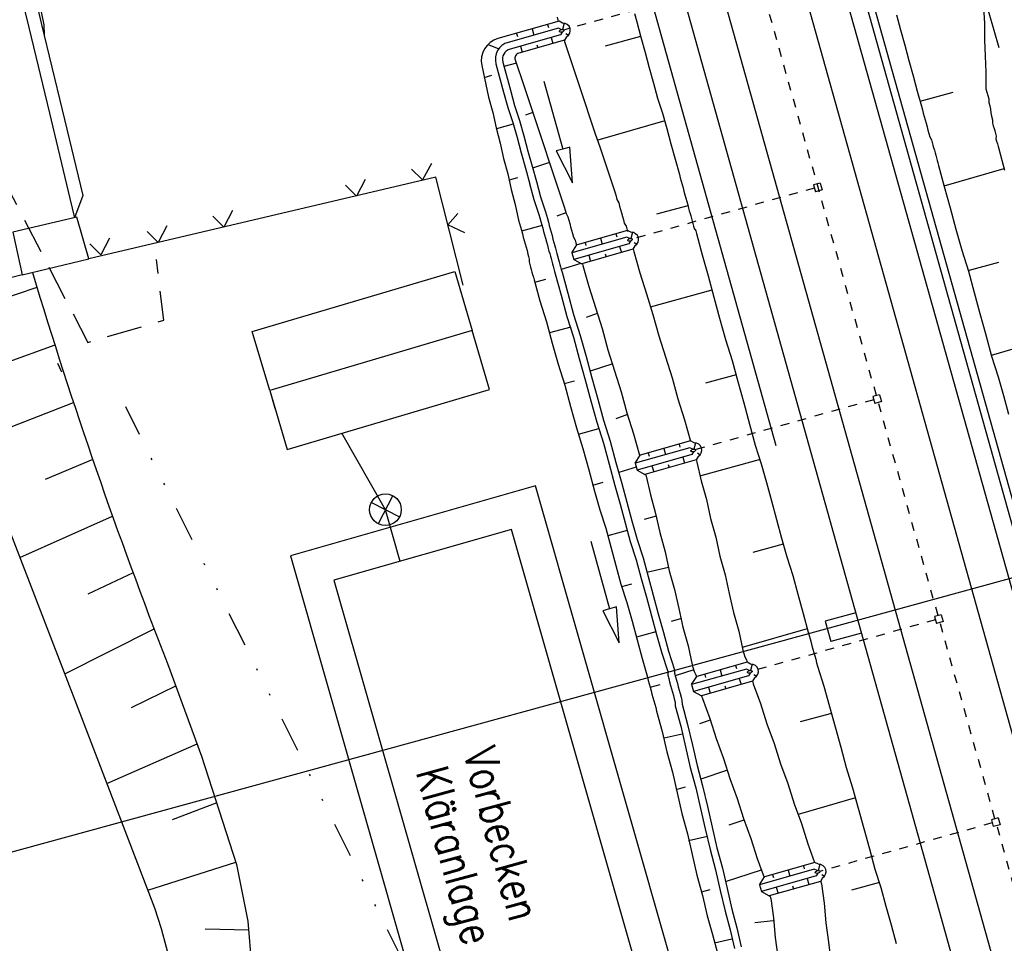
# Model space of a CAD drawing. Extents: x 447258 to 447844, y 441190 to 442763.
# Tile 13 of 123: x 447528 to 447584, y 441369 to 441421. Entities that reach past the tile are written whole.
import ezdxf

# ---------------------------------------------------------------- set-up
doc = ezdxf.new("R2010")
doc.units = 0
doc.header["$LTSCALE"] = 2
doc.header["$MEASUREMENT"] = 0
for name, pattern in [('ACAD_ISO03W100', [0.5, 0.25, -0.25]), ('ACAD_ISO10W100W', [0.5, 0.25, -0.25]), ('AUSGEZOGEN', [0]), ('GESTRICH-X2', [1.5, 1, -0.5]), ('GETRENNTX3', [3.25, 1, -0.75, 0, -0.75, 0, -0.75])]:
    doc.linetypes.add(name, pattern=pattern)
for name, color, linetype in [('BOESCHG', 250, 'AUSGEZOGEN'), ('DB-Bahnachse', 7, 'CONTINUOUS'), ('DB-Bemassung', 15, 'CONTINUOUS'), ('DB-Bestand', 8, 'CONTINUOUS'), ('DB-Boeschungen', 15, 'CONTINUOUS'), ('DB-Gleisachsen', 7, 'CONTINUOUS'), ('DB-GRABEN', 15, 'AUSGEZOGEN'), ('DB-Ingenieurbauwerke', 15, 'CONTINUOUS'), ('DB-Kabelanlagen', 15, 'CONTINUOUS'), ('DB-Kläranlage', 15, 'CONTINUOUS'), ('DB-LS-Wände', 15, 'CONTINUOUS'), ('DB-Wege', 15, 'CONTINUOUS'), ('FBRTOP', 250, 'AUSGEZOGEN'), ('Planeinteilung', 250, 'CONTINUOUS'), ('RAHMEN', 7, 'AUSGEZOGEN'), ('STROMLTG', 4, 'AUSGEZOGEN'), ('TELEKOM', 4, 'GETRENNTX3')]:
    doc.layers.add(name, color=color, linetype=linetype)
doc.styles.add('ROMANS', font='romans.shx', dxfattribs={"width": 0.8})

# ---------------------------------------------------------------- blocks, each defined once
blk = doc.blocks.new('PRIM_A79_4')
at = {"layer": 'DB-Bestand', "color": 253, "linetype": 'Continuous'}
for points in [[(666.643, 264.095), (667.974, 262.883)], [(666.703, 262.823), (667.914, 264.154)]]:
    blk.add_lwpolyline(points, dxfattribs=at)
blk.add_circle((667.309, 263.489), 0.9, dxfattribs=at)
blk = doc.blocks.new('1135297')
at = {"layer": 'RAHMEN'}
blk.add_line((950, 5), (950, 292), dxfattribs=at)

msp = doc.modelspace()

# ---------------------------------------------------------------- linework, layer by layer
at = {"layer": 'BOESCHG', "flags": 128}
msp.add_lwpolyline([(447580.295, 441426.8), (447582.299, 441424.423), (447583.721, 441419.47)], dxfattribs=at)
at = {"layer": 'DB-Bahnachse', "linetype": 'ACAD_ISO10W100W'}
msp.add_line((447569.045, 441427.145), (447587.083, 441362.75), dxfattribs=at)
at = {"layer": 'DB-Bestand', "linetype": 'Continuous'}
for p, q in [((447551.451, 441412.879), (447550.949, 441411.936)), ((447550.949, 441411.936), (447550.322, 441412.551)), ((447551.698, 441412.101), (447531.96, 441407.445)), ((447547.689, 441411.962), (447547.188, 441411.019)), ((447553.253, 441405.947), (447551.698, 441412.101)), ((447547.188, 441411.019), (447546.56, 441411.634)), ((447540.146, 441410.198), (447539.645, 441409.254)), ((447531.282, 441409.811), (447527.64, 441408.961)), ((447531.96, 441407.445), (447531.282, 441409.811)), ((447539.645, 441409.254), (447539.017, 441409.87)), ((447552.378, 441409.378), (447552.96, 441410.037)), ((447527.64, 441408.961), (447528.173, 441406.533)), ((447535.909, 441408.382), (447535.281, 441408.997)), ((447536.41, 441409.325), (447535.909, 441408.382)), ((447553.346, 441408.926), (447552.378, 441409.378)), ((447533.153, 441408.621), (447532.651, 441407.678)), ((447532.651, 441407.678), (447532.023, 441408.293)), ((447528.173, 441406.533), (447531.96, 441407.445)), ((447528.173, 441406.533), (447525.785, 441405.937)), ((447530.186, 441401.51), (447530.422, 441401.019))]:
    msp.add_line(p, q, dxfattribs=at)
at = {"layer": 'DB-Boeschungen', "linetype": 'Continuous'}
for p, q in [((447562.991, 441421.404), (447563.123, 441420.921)), ((447577.888, 441421.332), (447578.126, 441420.464)), ((447582.852, 441421.757), (447582.896, 441420.837)), ((447558.593, 441421.185), (447558.659, 441420.945)), ((447563.123, 441420.921), (447563.361, 441420.053)), ((447582.896, 441420.837), (447582.893, 441419.903)), ((447578.126, 441420.464), (447578.363, 441419.596)), ((447559.002, 441419.878), (447559.037, 441419.751)), ((447559.037, 441419.751), (447559.323, 441418.897)), ((447563.347, 441420.101), (447561.322, 441419.547)), ((447563.361, 441420.053), (447563.598, 441419.185)), ((447578.363, 441419.596), (447578.601, 441418.728)), ((447582.893, 441419.903), (447582.937, 441418.982)), ((447563.598, 441419.185), (447563.836, 441418.317)), ((447559.323, 441418.897), (447559.608, 441418.042)), ((447578.601, 441418.728), (447578.838, 441417.86)), ((447582.937, 441418.982), (447582.982, 441418.061)), ((447559.608, 441418.042), (447559.894, 441417.187)), ((447563.836, 441418.317), (447564.073, 441417.449)), ((447582.982, 441418.061), (447582.978, 441417.127)), ((447564.073, 441417.449), (447564.311, 441416.581)), ((447578.838, 441417.86), (447579.076, 441416.992)), ((447559.894, 441417.187), (447560.18, 441416.332)), ((447579.076, 441416.992), (447579.313, 441416.124)), ((447579.234, 441416.413), (447581.115, 441416.928)), ((447582.978, 441417.127), (447583.031, 441416.934)), ((447583.031, 441416.934), (447583.084, 441416.741)), ((447560.18, 441416.332), (447560.466, 441415.477)), ((447564.311, 441416.581), (447564.596, 441415.726)), ((447583.084, 441416.741), (447583.137, 441416.548)), ((447583.137, 441416.548), (447583.141, 441416.342)), ((447583.141, 441416.342), (447583.194, 441416.149)), ((447564.596, 441415.726), (447564.834, 441414.858)), ((447579.313, 441416.124), (447579.366, 441415.931)), ((447579.366, 441415.931), (447579.419, 441415.738)), ((447579.419, 441415.738), (447579.472, 441415.545)), ((447583.194, 441416.149), (447583.247, 441415.956)), ((447583.247, 441415.956), (447583.251, 441415.75)), ((447583.251, 441415.75), (447583.304, 441415.557)), ((447560.466, 441415.477), (447560.751, 441414.622)), ((447564.715, 441415.292), (447560.918, 441414.201)), ((447579.472, 441415.545), (447579.524, 441415.352)), ((447579.524, 441415.352), (447579.577, 441415.159)), ((447579.577, 441415.159), (447579.63, 441414.966)), ((447583.304, 441415.557), (447583.357, 441415.364)), ((447583.357, 441415.364), (447583.362, 441415.158)), ((447583.362, 441415.158), (447583.401, 441415.013)), ((447560.751, 441414.622), (447561.037, 441413.767)), ((447564.834, 441414.858), (447565.071, 441413.99)), ((447579.63, 441414.966), (447579.683, 441414.774)), ((447579.683, 441414.774), (447579.735, 441414.581)), ((447579.735, 441414.581), (447579.788, 441414.388)), ((447583.401, 441415.013), (447583.441, 441414.869)), ((447583.441, 441414.869), (447583.48, 441414.724)), ((447583.48, 441414.724), (447583.52, 441414.579)), ((447583.52, 441414.579), (447583.56, 441414.435)), ((447579.788, 441414.388), (447579.889, 441414.208)), ((447579.889, 441414.208), (447579.929, 441414.063)), ((447579.929, 441414.063), (447579.968, 441413.919)), ((447583.56, 441414.435), (447583.551, 441414.277)), ((447583.551, 441414.277), (447583.59, 441414.132)), ((447583.59, 441414.132), (447583.63, 441413.987)), ((447561.037, 441413.767), (447561.323, 441412.912)), ((447565.071, 441413.99), (447565.309, 441413.122)), ((447579.968, 441413.919), (447580.008, 441413.774)), ((447580.008, 441413.774), (447580.048, 441413.629)), ((447580.048, 441413.629), (447580.087, 441413.485)), ((447580.087, 441413.485), (447580.127, 441413.34)), ((447583.63, 441413.987), (447583.67, 441413.843)), ((447583.67, 441413.843), (447583.709, 441413.698)), ((447583.709, 441413.698), (447584.039, 441412.492)), ((447561.323, 441412.912), (447561.609, 441412.057)), ((447565.309, 441413.122), (447565.547, 441412.254)), ((447580.127, 441413.34), (447580.166, 441413.195)), ((447580.166, 441413.195), (447580.206, 441413.051)), ((447580.206, 441413.051), (447580.245, 441412.906)), ((447580.245, 441412.906), (447580.285, 441412.761)), ((447580.285, 441412.761), (447580.615, 441411.556)), ((447580.602, 441411.604), (447584.013, 441412.589)), ((447561.609, 441412.057), (447561.894, 441411.203)), ((447565.547, 441412.254), (447565.599, 441412.061)), ((447565.599, 441412.061), (447565.652, 441411.868)), ((447565.652, 441411.868), (447565.705, 441411.675)), ((447561.894, 441411.203), (447561.947, 441411.01)), ((447565.705, 441411.675), (447565.758, 441411.482)), ((447565.758, 441411.482), (447565.81, 441411.289)), ((447565.81, 441411.289), (447565.863, 441411.096)), ((447580.615, 441411.556), (447580.945, 441410.35)), ((447561.947, 441411.01), (447562, 441410.817)), ((447562, 441410.817), (447562.101, 441410.637)), ((447565.863, 441411.096), (447565.916, 441410.903)), ((447565.916, 441410.903), (447565.969, 441410.71)), ((447565.969, 441410.71), (447566.022, 441410.517)), ((447562.101, 441410.637), (447562.154, 441410.444)), ((447562.154, 441410.444), (447562.207, 441410.251)), ((447562.207, 441410.251), (447562.259, 441410.058)), ((447566.035, 441410.469), (447564.25, 441409.981)), ((447566.022, 441410.517), (447566.074, 441410.324)), ((447566.074, 441410.324), (447566.114, 441410.18)), ((447566.114, 441410.18), (447566.154, 441410.035)), ((447580.945, 441410.35), (447581.275, 441409.144)), ((447562.259, 441410.058), (447562.312, 441409.865)), ((447562.312, 441409.865), (447562.365, 441409.672)), ((447562.365, 441409.672), (447562.418, 441409.48)), ((447566.154, 441410.035), (447566.193, 441409.89)), ((447566.193, 441409.89), (447566.233, 441409.746)), ((447566.233, 441409.746), (447566.272, 441409.601)), ((447566.272, 441409.601), (447566.312, 441409.456)), ((447562.418, 441409.48), (447562.519, 441409.3)), ((447562.519, 441409.3), (447562.558, 441409.155)), ((447562.558, 441409.155), (447562.598, 441409.01)), ((447566.312, 441409.456), (447566.351, 441409.312)), ((447566.351, 441409.312), (447566.391, 441409.167)), ((447566.391, 441409.167), (447566.479, 441409.036)), ((447566.479, 441409.036), (447566.518, 441408.891)), ((447581.275, 441409.144), (447581.605, 441407.938)), ((447566.518, 441408.891), (447566.848, 441407.685)), ((447562.921, 441408.018), (447562.923, 441408.011)), ((447562.923, 441408.011), (447562.963, 441407.866)), ((447562.963, 441407.866), (447563.293, 441406.66)), ((447581.605, 441407.938), (447581.983, 441406.746)), ((447566.848, 441407.685), (447567.178, 441406.479)), ((447581.97, 441406.794), (447583.706, 441407.269)), ((447581.983, 441406.746), (447582.313, 441405.54)), ((447563.293, 441406.66), (447563.671, 441405.468)), ((447567.178, 441406.479), (447567.508, 441405.274)), ((447567.403, 441405.66), (447563.882, 441404.696)), ((447563.671, 441405.468), (447564.049, 441404.275)), ((447567.508, 441405.274), (447567.838, 441404.068)), ((447582.313, 441405.54), (447582.642, 441404.335)), ((447564.049, 441404.275), (447564.379, 441403.07)), ((447567.838, 441404.068), (447568.168, 441402.862)), ((447582.642, 441404.335), (447582.972, 441403.129)), ((447564.379, 441403.07), (447564.757, 441401.877)), ((447568.168, 441402.862), (447568.546, 441401.67)), ((447582.972, 441403.129), (447583.302, 441401.923)), ((447583.289, 441401.971), (447586.893, 441403.009)), ((447564.757, 441401.877), (447565.135, 441400.685)), ((447583.302, 441401.923), (447583.68, 441400.731)), ((447568.546, 441401.67), (447568.876, 441400.464)), ((447565.135, 441400.685), (447565.465, 441399.479)), ((447568.77, 441400.85), (447567.034, 441400.375)), ((447583.68, 441400.731), (447583.971, 441399.67)), ((447568.876, 441400.464), (447569.206, 441399.259)), ((447565.465, 441399.479), (447565.843, 441398.287)), ((447583.971, 441399.67), (447584.261, 441398.609)), ((447569.206, 441399.259), (447569.536, 441398.053)), ((447565.843, 441398.287), (447566.173, 441397.081)), ((447569.536, 441398.053), (447569.865, 441396.847)), ((447569.865, 441396.847), (447570.204, 441395.799)), ((447566.506, 441396.029), (447566.551, 441395.888)), ((447566.551, 441395.888), (447566.793, 441394.814)), ((447570.138, 441396.041), (447566.762, 441395.117)), ((447570.204, 441395.799), (447570.494, 441394.738)), ((447566.793, 441394.814), (447567.083, 441393.753)), ((447570.494, 441394.738), (447570.785, 441393.677)), ((447567.083, 441393.753), (447567.325, 441392.679)), ((447570.785, 441393.677), (447571.075, 441392.616)), ((447567.325, 441392.679), (447567.616, 441391.618)), ((447571.075, 441392.616), (447571.365, 441391.555)), ((447567.616, 441391.618), (447567.858, 441390.544)), ((447571.458, 441391.218), (447569.721, 441390.743)), ((447571.365, 441391.555), (447571.656, 441390.494)), ((447567.858, 441390.544), (447568.148, 441389.483)), ((447571.656, 441390.494), (447571.994, 441389.447)), ((447568.148, 441389.483), (447568.39, 441388.409)), ((447571.994, 441389.447), (447572.284, 441388.386)), ((447568.39, 441388.409), (447568.632, 441387.334)), ((447572.284, 441388.386), (447572.588, 441387.276)), ((447568.632, 441387.334), (447568.923, 441386.273)), ((447572.588, 441387.276), (447572.878, 441386.215)), ((447568.923, 441386.273), (447569.165, 441385.199)), ((447572.825, 441386.408), (447569.125, 441385.344)), ((447572.878, 441386.215), (447572.931, 441386.022)), ((447572.931, 441386.022), (447572.984, 441385.829)), ((447572.984, 441385.829), (447573.036, 441385.637)), ((447573.036, 441385.637), (447573.089, 441385.444)), ((447573.089, 441385.444), (447573.142, 441385.251)), ((447569.165, 441385.199), (447569.217, 441385.006)), ((447569.217, 441385.006), (447569.27, 441384.813)), ((447573.142, 441385.251), (447573.195, 441385.058)), ((447573.195, 441385.058), (447573.248, 441384.865)), ((447569.27, 441384.813), (447569.371, 441384.634)), ((447569.371, 441384.634), (447569.408, 441384.5)), ((447573.248, 441384.865), (447573.3, 441384.672)), ((447573.3, 441384.672), (447573.353, 441384.479)), ((447573.353, 441384.479), (447573.406, 441384.286)), ((447573.406, 441384.286), (447573.771, 441383.142)), ((447569.702, 441383.423), (447569.741, 441383.283)), ((447569.741, 441383.283), (447570.154, 441382.152)), ((447573.771, 441383.142), (447574.088, 441381.985)), ((447570.154, 441382.152), (447570.519, 441381.008)), ((447574.193, 441381.599), (447572.409, 441381.11)), ((447574.088, 441381.985), (447574.404, 441380.827)), ((447570.519, 441381.008), (447570.932, 441379.877)), ((447574.404, 441380.827), (447574.721, 441379.67)), ((447570.932, 441379.877), (447571.297, 441378.733)), ((447574.721, 441379.67), (447575.038, 441378.512)), ((447571.297, 441378.733), (447571.71, 441377.602)), ((447575.038, 441378.512), (447575.403, 441377.368)), ((447571.71, 441377.602), (447572.075, 441376.457)), ((447575.403, 441377.368), (447575.719, 441376.21)), ((447575.561, 441376.789), (447572.295, 441375.844)), ((447572.075, 441376.457), (447572.488, 441375.326)), ((447575.719, 441376.21), (447576.036, 441375.053)), ((447572.488, 441375.326), (447572.853, 441374.182)), ((447576.036, 441375.053), (447576.353, 441373.895)), ((447572.853, 441374.182), (447573.242, 441373.116)), ((447576.353, 441373.895), (447576.669, 441372.738)), ((447576.669, 441372.738), (447577.008, 441371.69)), ((447573.58, 441372.065), (447573.631, 441371.907)), ((447573.631, 441371.907), (447573.777, 441370.806)), ((447576.929, 441371.98), (447575.337, 441371.544)), ((447577.008, 441371.69), (447577.298, 441370.629)), ((447573.777, 441370.806), (447573.874, 441369.692)), ((447577.298, 441370.629), (447577.588, 441369.568)), ((447573.874, 441369.692), (447574.02, 441368.592)), ((447577.588, 441369.568), (447577.879, 441368.507)), ((447574.02, 441368.592), (447574.165, 441367.491))]:
    msp.add_line(p, q, dxfattribs=at)
at = {"layer": 'DB-Gleisachsen', "linetype": 'Continuous'}
for p, q in [((447571.212, 441427.752), (447593.607, 441347.801)), ((447566.879, 441426.539), (447589.273, 441346.587))]:
    msp.add_line(p, q, dxfattribs=at)
at = {"layer": 'DB-GRABEN', "linetype": 'Continuous'}
for p, q in [((447558.708, 441420.959), (447555.232, 441419.972)), ((447558.048, 441420.771), (447558.099, 441420.599)), ((447558.906, 441420.859), (447558.708, 441420.959)), ((447558.992, 441420.849), (447558.895, 441420.5)), ((447558.671, 441420.574), (447555.81, 441419.762)), ((447558.784, 441420.19), (447555.92, 441419.377)), ((447556.296, 441420.274), (447556.347, 441420.101)), ((447557.177, 441420.524), (447557.278, 441420.179)), ((447558.836, 441420.491), (447558.671, 441420.574)), ((447558.878, 441420.347), (447558.784, 441420.19)), ((447559.092, 441420.274), (447559.243, 441420.172)), ((447554.673, 441419.646), (447555.278, 441419.393)), ((447559.018, 441419.882), (447556.413, 441419.143)), ((447557.441, 441419.622), (447557.492, 441419.449)), ((447558.261, 441420.042), (447558.363, 441419.696)), ((447559.134, 441420.074), (447559.018, 441419.882)), ((447556.51, 441419.545), (447556.611, 441419.199)), ((447555.119, 441418.536), (447555.557, 441416.933)), ((447555.505, 441418.642), (447555.943, 441417.039)), ((447556.297, 441418.587), (447555.574, 441418.389)), ((447556.21, 441418.759), (447556.715, 441417.25)), ((447554.316, 441418.448), (447554.702, 441416.647)), ((447554.447, 441417.77), (447554.881, 441417.889)), ((447557.851, 441417.545), (447558.928, 441413.693)), ((447555.557, 441416.933), (447555.795, 441416.065)), ((447555.943, 441417.039), (447556.181, 441416.171)), ((447556.715, 441417.25), (447557.001, 441416.395)), ((447554.702, 441416.647), (447554.94, 441415.779)), ((447557.001, 441416.395), (447557.286, 441415.54)), ((447554.94, 441415.779), (447555.129, 441414.898)), ((447555.795, 441416.065), (447556.081, 441415.21)), ((447556.181, 441416.171), (447556.466, 441415.316)), ((447557.22, 441415.781), (447556.8, 441415.614)), ((447556.081, 441415.21), (447556.318, 441414.342)), ((447556.466, 441415.316), (447556.704, 441414.448)), ((447557.286, 441415.54), (447557.572, 441414.685)), ((447555.129, 441414.898), (447555.367, 441414.03)), ((447556.107, 441415.114), (447555.142, 441414.85)), ((447557.572, 441414.685), (447557.858, 441413.83)), ((447555.367, 441414.03), (447555.556, 441413.149)), ((447556.318, 441414.342), (447556.556, 441413.474)), ((447556.704, 441414.448), (447556.941, 441413.58)), ((447556.556, 441413.474), (447556.793, 441412.606)), ((447556.941, 441413.58), (447557.179, 441412.712)), ((447557.858, 441413.83), (447558.144, 441412.975)), ((447558.928, 441413.693), (447558.543, 441413.585)), ((447558.543, 441413.585), (447559.466, 441411.767)), ((447559.313, 441413.801), (447558.928, 441413.693)), ((447559.466, 441411.767), (447559.313, 441413.801)), ((447555.556, 441413.149), (447555.794, 441412.281)), ((447558.157, 441412.927), (447557.205, 441412.615)), ((447558.144, 441412.975), (447558.429, 441412.121)), ((447556.793, 441412.606), (447557.044, 441411.69)), ((447557.179, 441412.712), (447557.417, 441411.843)), ((447555.794, 441412.281), (447555.983, 441411.399)), ((447555.886, 441411.943), (447556.368, 441412.075)), ((447557.417, 441411.843), (447557.654, 441410.975)), ((447558.429, 441412.121), (447558.715, 441411.266)), ((447555.983, 441411.399), (447556.22, 441410.531)), ((447557.031, 441411.738), (447557.281, 441410.822)), ((447558.715, 441411.266), (447559.001, 441410.411)), ((447557.281, 441410.822), (447557.567, 441409.967)), ((447557.654, 441410.975), (447557.94, 441410.12)), ((447556.22, 441410.531), (447556.41, 441409.65)), ((447557.94, 441410.12), (447557.993, 441409.928)), ((447559.001, 441410.411), (447559.054, 441410.218)), ((447559.054, 441410.218), (447559.106, 441410.025)), ((447556.41, 441409.65), (447556.462, 441409.457)), ((447557.567, 441409.967), (447557.62, 441409.774)), ((447557.62, 441409.774), (447557.673, 441409.581)), ((447557.673, 441409.581), (447557.726, 441409.388)), ((447557.993, 441409.928), (447558.045, 441409.735)), ((447558.045, 441409.735), (447558.098, 441409.542)), ((447558.098, 441409.542), (447558.151, 441409.349)), ((447559.093, 441410.073), (447558.576, 441409.88)), ((447559.106, 441410.025), (447559.207, 441409.845)), ((447559.207, 441409.845), (447559.26, 441409.652)), ((447559.26, 441409.652), (447559.313, 441409.459)), ((447556.462, 441409.457), (447556.515, 441409.264)), ((447556.515, 441409.264), (447556.568, 441409.071)), ((447556.568, 441409.071), (447556.621, 441408.878)), ((447557.739, 441409.34), (447556.581, 441409.023)), ((447557.726, 441409.388), (447557.778, 441409.195)), ((447557.778, 441409.195), (447557.831, 441409.002)), ((447557.831, 441409.002), (447557.884, 441408.809)), ((447558.151, 441409.349), (447558.204, 441409.156)), ((447558.204, 441409.156), (447558.256, 441408.963)), ((447558.256, 441408.963), (447558.309, 441408.77)), ((447559.313, 441409.459), (447559.366, 441409.266)), ((447559.366, 441409.266), (447559.418, 441409.074)), ((447559.418, 441409.074), (447559.471, 441408.881)), ((447562.595, 441409.066), (447559.731, 441408.254)), ((447562.793, 441408.967), (447562.595, 441409.066)), ((447556.621, 441408.878), (447556.674, 441408.685)), ((447556.674, 441408.685), (447556.726, 441408.493)), ((447556.726, 441408.493), (447556.779, 441408.3)), ((447557.884, 441408.809), (447557.937, 441408.616)), ((447557.937, 441408.616), (447557.989, 441408.423)), ((447557.989, 441408.423), (447558.042, 441408.23)), ((447558.309, 441408.77), (447558.362, 441408.577)), ((447558.362, 441408.577), (447558.415, 441408.384)), ((447562.558, 441408.682), (447559.437, 441407.796)), ((447559.471, 441408.881), (447559.524, 441408.688)), ((447559.524, 441408.688), (447559.625, 441408.508)), ((447559.625, 441408.508), (447559.665, 441408.363)), ((447561.064, 441408.632), (447561.165, 441408.286)), ((447561.935, 441408.879), (447561.985, 441408.706)), ((447562.723, 441408.599), (447562.558, 441408.682)), ((447562.765, 441408.455), (447562.67, 441408.298)), ((447562.879, 441408.957), (447562.781, 441408.608)), ((447556.779, 441408.3), (447556.832, 441408.107)), ((447556.832, 441408.107), (447556.885, 441407.914)), ((447556.885, 441407.914), (447556.938, 441407.721)), ((447558.042, 441408.23), (447558.095, 441408.038)), ((447558.095, 441408.038), (447558.135, 441407.893)), ((447558.135, 441407.893), (447558.174, 441407.748)), ((447558.415, 441408.384), (447558.468, 441408.191)), ((447558.468, 441408.191), (447558.507, 441408.047)), ((447558.507, 441408.047), (447558.547, 441407.902)), ((447558.547, 441407.902), (447558.586, 441407.757)), ((447559.437, 441407.796), (447559.726, 441408.252)), ((447562.67, 441408.298), (447559.55, 441407.412)), ((447559.665, 441408.363), (447559.704, 441408.219)), ((447559.704, 441408.219), (447559.704, 441408.218)), ((447562.905, 441407.99), (447559.997, 441407.165)), ((447560.183, 441408.382), (447560.234, 441408.209)), ((447562.148, 441408.15), (447562.249, 441407.804)), ((447563.02, 441408.181), (447562.905, 441407.99)), ((447562.979, 441408.382), (447563.13, 441408.28)), ((447556.938, 441407.721), (447556.977, 441407.576)), ((447556.977, 441407.576), (447557.017, 441407.432)), ((447557.017, 441407.432), (447557.008, 441407.274)), ((447558.174, 441407.748), (447558.214, 441407.604)), ((447558.214, 441407.604), (447558.253, 441407.459)), ((447558.253, 441407.459), (447558.293, 441407.314)), ((447558.293, 441407.314), (447558.332, 441407.169)), ((447558.586, 441407.757), (447558.626, 441407.613)), ((447558.626, 441407.613), (447558.679, 441407.42)), ((447558.679, 441407.42), (447558.718, 441407.275)), ((447559.437, 441407.796), (447559.55, 441407.412)), ((447559.55, 441407.412), (447559.997, 441407.165)), ((447560.396, 441407.653), (447560.497, 441407.307)), ((447561.328, 441407.73), (447561.378, 441407.557)), ((447557.008, 441407.274), (447557.048, 441407.129)), ((447557.048, 441407.129), (447557.087, 441406.984)), ((447557.087, 441406.984), (447557.127, 441406.84)), ((447557.127, 441406.84), (447557.166, 441406.695)), ((447558.332, 441407.169), (447558.372, 441407.025)), ((447558.372, 441407.025), (447558.412, 441406.88)), ((447558.412, 441406.88), (447558.451, 441406.735)), ((447558.451, 441406.735), (447558.491, 441406.591)), ((447558.718, 441407.275), (447558.758, 441407.13)), ((447558.758, 441407.13), (447558.797, 441406.986)), ((447558.797, 441406.986), (447558.837, 441406.841)), ((447559.947, 441407.193), (447558.837, 441406.841)), ((447558.837, 441406.841), (447558.877, 441406.696)), ((447560.041, 441407.177), (447560.069, 441407.074)), ((447560.069, 441407.074), (447560.399, 441405.869)), ((447557.166, 441406.695), (447557.206, 441406.55)), ((447557.206, 441406.55), (447557.246, 441406.406)), ((447557.246, 441406.406), (447557.285, 441406.261)), ((447557.285, 441406.261), (447557.615, 441405.055)), ((447557.325, 441406.116), (447557.952, 441406.288)), ((447558.491, 441406.591), (447558.821, 441405.385)), ((447558.877, 441406.696), (447559.207, 441405.491)), ((447560.399, 441405.869), (447560.777, 441404.676)), ((447557.615, 441405.055), (447557.993, 441403.863)), ((447558.821, 441405.385), (447559.151, 441404.179)), ((447559.207, 441405.491), (447559.536, 441404.285)), ((447560.777, 441404.676), (447561.155, 441403.484)), ((447559.151, 441404.179), (447559.529, 441402.987)), ((447559.536, 441404.285), (447559.915, 441403.092)), ((447560.87, 441404.339), (447560.256, 441404.119)), ((447557.993, 441403.863), (447558.323, 441402.657)), ((447559.37, 441403.566), (447558.165, 441403.236)), ((447561.155, 441403.484), (447561.485, 441402.278)), ((447559.529, 441402.987), (447559.859, 441401.781)), ((447559.915, 441403.092), (447560.244, 441401.887)), ((447558.323, 441402.657), (447558.653, 441401.451)), ((447561.485, 441402.278), (447561.863, 441401.086)), ((447559.859, 441401.781), (447560.188, 441400.576)), ((447560.244, 441401.887), (447560.574, 441400.681)), ((447558.653, 441401.451), (447559.031, 441400.259)), ((447561.758, 441401.471), (447560.469, 441401.067)), ((447560.188, 441400.576), (447560.518, 441399.37)), ((447560.574, 441400.681), (447560.904, 441399.475)), ((447561.863, 441401.086), (447562.241, 441399.893)), ((447559.005, 441400.355), (447559.583, 441400.514)), ((447559.031, 441400.259), (447559.361, 441399.053)), ((447560.904, 441399.475), (447561.234, 441398.27)), ((447562.241, 441399.893), (447562.571, 441398.687)), ((447559.361, 441399.053), (447559.691, 441397.847)), ((447560.518, 441399.37), (447560.848, 441398.164)), ((447562.598, 441398.591), (447561.936, 441398.358)), ((447562.571, 441398.687), (447562.949, 441397.495)), ((447559.691, 441397.847), (447560.069, 441396.655)), ((447560.954, 441397.778), (447559.796, 441397.462)), ((447560.848, 441398.164), (447561.226, 441396.972)), ((447561.234, 441398.27), (447561.612, 441397.077)), ((447562.949, 441397.495), (447563.279, 441396.289)), ((447560.069, 441396.655), (447560.399, 441395.449)), ((447561.226, 441396.972), (447561.556, 441395.766)), ((447561.612, 441397.077), (447561.942, 441395.872)), ((447566.151, 441396.707), (447563.031, 441395.822)), ((447566.188, 441397.092), (447563.324, 441396.279)), ((447564.657, 441396.657), (447564.758, 441396.312)), ((447565.528, 441396.905), (447565.578, 441396.732)), ((447566.316, 441396.624), (447566.151, 441396.707)), ((447566.386, 441396.992), (447566.188, 441397.092)), ((447566.472, 441396.983), (447566.375, 441396.633)), ((447563.031, 441395.822), (447563.319, 441396.278)), ((447566.263, 441396.323), (447563.143, 441395.438)), ((447563.279, 441396.289), (447563.295, 441396.24)), ((447563.776, 441396.407), (447563.827, 441396.235)), ((447565.741, 441396.175), (447565.842, 441395.83)), ((447566.358, 441396.48), (447566.263, 441396.323)), ((447566.614, 441396.207), (447566.498, 441396.016)), ((447566.572, 441396.407), (447566.723, 441396.305)), ((447561.556, 441395.766), (447561.886, 441394.56)), ((447561.942, 441395.872), (447562.272, 441394.666)), ((447563.095, 441395.602), (447562.1, 441395.293)), ((447563.031, 441395.822), (447563.143, 441395.438)), ((447566.498, 441396.016), (447563.59, 441395.19)), ((447563.989, 441395.678), (447564.091, 441395.332)), ((447564.921, 441395.755), (447564.971, 441395.582)), ((447560.399, 441395.449), (447560.729, 441394.244)), ((447563.143, 441395.438), (447563.59, 441395.19)), ((447563.625, 441395.2), (447563.657, 441395.097)), ((447563.657, 441395.097), (447563.899, 441394.023)), ((447560.636, 441394.581), (447561.215, 441394.74)), ((447561.886, 441394.56), (447562.176, 441393.499)), ((447562.272, 441394.666), (447562.562, 441393.605)), ((447560.729, 441394.244), (447561.019, 441393.183)), ((447563.899, 441394.023), (447564.19, 441392.962)), ((447562.176, 441393.499), (447562.467, 441392.438)), ((447562.562, 441393.605), (447562.853, 441392.544)), ((447561.019, 441393.183), (447561.358, 441392.135)), ((447564.229, 441392.817), (447563.554, 441392.632)), ((447564.19, 441392.962), (447564.432, 441391.887)), ((447562.467, 441392.438), (447562.757, 441391.377)), ((447562.853, 441392.544), (447563.143, 441391.483)), ((447561.358, 441392.135), (447561.648, 441391.074)), ((447562.585, 441392.004), (447561.476, 441391.701)), ((447564.432, 441391.887), (447564.735, 441390.778)), ((447560.506, 441391.396), (447561.583, 441387.544)), ((447561.648, 441391.074), (447561.938, 441390.013)), ((447562.757, 441391.377), (447563.096, 441390.329)), ((447563.143, 441391.483), (447563.481, 441390.435)), ((447564.735, 441390.778), (447564.977, 441389.704)), ((447561.938, 441390.013), (447562.228, 441388.952)), ((447563.096, 441390.329), (447563.386, 441389.269)), ((447563.481, 441390.435), (447563.772, 441389.374)), ((447564.925, 441389.897), (447563.706, 441389.615)), ((447563.772, 441389.374), (447564.062, 441388.313)), ((447564.977, 441389.704), (447565.268, 441388.643)), ((447562.228, 441388.952), (447562.567, 441387.904)), ((447562.268, 441388.807), (447562.847, 441388.965)), ((447563.386, 441389.269), (447563.676, 441388.207)), ((447564.062, 441388.313), (447564.352, 441387.252)), ((447565.268, 441388.643), (447565.51, 441387.569)), ((447562.567, 441387.904), (447562.857, 441386.843)), ((447563.676, 441388.207), (447563.966, 441387.146)), ((447561.583, 441387.544), (447561.197, 441387.436)), ((447561.197, 441387.436), (447562.121, 441385.618)), ((447561.968, 441387.652), (447561.583, 441387.544)), ((447562.121, 441385.618), (447561.968, 441387.652)), ((447563.966, 441387.146), (447564.257, 441386.085)), ((447564.352, 441387.252), (447564.643, 441386.191)), ((447565.51, 441387.569), (447565.752, 441386.495)), ((447562.857, 441386.843), (447563.148, 441385.782)), ((447565.668, 441386.99), (447565.089, 441386.832)), ((447564.217, 441386.23), (447563.108, 441385.927)), ((447564.257, 441386.085), (447564.547, 441385.024)), ((447564.643, 441386.191), (447564.933, 441385.13)), ((447565.752, 441386.495), (447566.042, 441385.434)), ((447563.148, 441385.782), (447563.438, 441384.721)), ((447564.547, 441385.024), (447564.886, 441383.977)), ((447564.933, 441385.13), (447565.271, 441384.082)), ((447566.042, 441385.434), (447566.284, 441384.359)), ((447563.438, 441384.721), (447563.728, 441383.66)), ((447566.284, 441384.359), (447566.337, 441384.166)), ((447569.403, 441384.502), (447566.539, 441383.69)), ((447569.601, 441384.402), (447569.403, 441384.502)), ((447569.687, 441384.393), (447569.59, 441384.044)), ((447564.886, 441383.977), (447564.89, 441383.771)), ((447564.89, 441383.771), (447564.943, 441383.578)), ((447565.271, 441384.082), (447565.276, 441383.876)), ((447565.276, 441383.876), (447565.329, 441383.683)), ((447566.363, 441384.07), (447565.316, 441383.731)), ((447569.366, 441384.118), (447566.246, 441383.232)), ((447566.337, 441384.166), (447566.39, 441383.973)), ((447566.39, 441383.973), (447566.491, 441383.794)), ((447566.491, 441383.794), (447566.524, 441383.672)), ((447566.991, 441383.818), (447567.042, 441383.645)), ((447567.872, 441384.068), (447567.973, 441383.722)), ((447568.743, 441384.315), (447568.793, 441384.142)), ((447569.531, 441384.035), (447569.366, 441384.118)), ((447569.573, 441383.891), (447569.478, 441383.734)), ((447569.787, 441383.817), (447569.938, 441383.716)), ((447563.728, 441383.66), (447563.781, 441383.467)), ((447563.781, 441383.467), (447563.834, 441383.274)), ((447563.834, 441383.274), (447563.886, 441383.081)), ((447563.886, 441383.081), (447564.465, 441383.24)), ((447564.943, 441383.578), (447564.996, 441383.385)), ((447564.996, 441383.385), (447565.048, 441383.192)), ((447565.329, 441383.683), (447565.381, 441383.49)), ((447565.381, 441383.49), (447565.434, 441383.297)), ((447565.434, 441383.297), (447565.487, 441383.104)), ((447566.246, 441383.232), (447566.534, 441383.688)), ((447566.246, 441383.232), (447566.358, 441382.848)), ((447569.478, 441383.734), (447566.358, 441382.848)), ((447569.713, 441383.426), (447566.805, 441382.601)), ((447568.956, 441383.586), (447569.057, 441383.24)), ((447569.828, 441383.617), (447569.713, 441383.426)), ((447563.886, 441383.081), (447563.939, 441382.888)), ((447563.939, 441382.888), (447563.992, 441382.695)), ((447563.992, 441382.695), (447564.045, 441382.502)), ((447565.048, 441383.192), (447565.101, 441382.999)), ((447565.101, 441382.999), (447565.154, 441382.806)), ((447565.154, 441382.806), (447565.207, 441382.613)), ((447565.487, 441383.104), (447565.54, 441382.912)), ((447565.54, 441382.912), (447565.593, 441382.719)), ((447565.593, 441382.719), (447565.645, 441382.526)), ((447566.358, 441382.848), (447566.805, 441382.601)), ((447567.204, 441383.088), (447567.306, 441382.743)), ((447568.136, 441383.166), (447568.186, 441382.993)), ((447564.045, 441382.502), (447564.098, 441382.31)), ((447564.098, 441382.31), (447564.15, 441382.117)), ((447564.15, 441382.117), (447564.203, 441381.924)), ((447565.207, 441382.613), (447565.26, 441382.42)), ((447565.26, 441382.42), (447565.312, 441382.227)), ((447565.312, 441382.227), (447565.317, 441382.021)), ((447565.645, 441382.526), (447565.698, 441382.333)), ((447565.698, 441382.333), (447565.703, 441382.127)), ((447565.703, 441382.127), (447566.019, 441380.969)), ((447566.816, 441382.604), (447566.86, 441382.443)), ((447566.86, 441382.443), (447567.273, 441381.312)), ((447564.203, 441381.924), (447564.256, 441381.731)), ((447564.256, 441381.731), (447564.573, 441380.573)), ((447565.317, 441382.021), (447565.634, 441380.864)), ((447566.019, 441380.969), (447566.288, 441379.799)), ((447567.3, 441381.216), (447566.686, 441380.996)), ((447567.273, 441381.312), (447567.638, 441380.168)), ((447564.573, 441380.573), (447564.841, 441379.403)), ((447565.704, 441380.416), (447564.678, 441380.188)), ((447565.634, 441380.864), (447565.902, 441379.693)), ((447567.638, 441380.168), (447568.051, 441379.037)), ((447564.841, 441379.403), (447565.158, 441378.245)), ((447565.902, 441379.693), (447566.171, 441378.522)), ((447566.288, 441379.799), (447566.556, 441378.628)), ((447568.051, 441379.037), (447568.416, 441377.893)), ((447565.158, 441378.245), (447565.426, 441377.075)), ((447566.171, 441378.522), (447566.487, 441377.365)), ((447566.556, 441378.628), (447566.873, 441377.471)), ((447568.284, 441378.375), (447566.767, 441377.856)), ((447568.416, 441377.893), (447568.829, 441376.762)), ((447565.373, 441377.268), (447565.904, 441377.413)), ((447565.426, 441377.075), (447565.695, 441375.904)), ((447566.487, 441377.365), (447566.756, 441376.194)), ((447566.873, 441377.471), (447567.142, 441376.3)), ((447568.829, 441376.762), (447569.194, 441375.617)), ((447566.756, 441376.194), (447567.024, 441375.024)), ((447567.142, 441376.3), (447567.41, 441375.129)), ((447565.695, 441375.904), (447566.011, 441374.747)), ((447569.221, 441375.521), (447568.366, 441375.235)), ((447569.194, 441375.617), (447569.608, 441374.486)), ((447567.024, 441375.024), (447567.293, 441373.853)), ((447567.41, 441375.129), (447567.678, 441373.959)), ((447566.011, 441374.747), (447566.28, 441373.576)), ((447567.143, 441374.59), (447566.069, 441374.348)), ((447569.608, 441374.486), (447569.972, 441373.342)), ((447567.293, 441373.853), (447567.609, 441372.695)), ((447567.678, 441373.959), (447567.995, 441372.801)), ((447566.28, 441373.576), (447566.548, 441372.405)), ((447569.972, 441373.342), (447570.365, 441372.268)), ((447567.609, 441372.695), (447567.878, 441371.525)), ((447567.995, 441372.801), (447568.264, 441371.63)), ((447570.205, 441372.68), (447568.158, 441372.016)), ((447573.221, 441372.736), (447570.101, 441371.85)), ((447573.258, 441373.121), (447570.394, 441372.308)), ((447571.727, 441372.686), (447571.828, 441372.341)), ((447572.598, 441372.933), (447572.648, 441372.761)), ((447573.386, 441372.653), (447573.221, 441372.736)), ((447573.456, 441373.021), (447573.258, 441373.121)), ((447573.542, 441373.011), (447573.445, 441372.662)), ((447566.548, 441372.405), (447566.865, 441371.248)), ((447570.101, 441371.85), (447570.389, 441372.307)), ((447573.333, 441372.352), (447570.213, 441371.467)), ((447573.568, 441372.045), (447570.66, 441371.219)), ((447570.846, 441372.436), (447570.897, 441372.264)), ((447572.811, 441372.204), (447572.912, 441371.858)), ((447573.428, 441372.509), (447573.333, 441372.352)), ((447573.684, 441372.236), (447573.568, 441372.045)), ((447573.642, 441372.436), (447573.793, 441372.334)), ((447566.812, 441371.441), (447567.294, 441371.573)), ((447567.878, 441371.525), (447568.146, 441370.354)), ((447568.264, 441371.63), (447568.532, 441370.46)), ((447570.101, 441371.85), (447570.213, 441371.467)), ((447570.213, 441371.467), (447570.66, 441371.219)), ((447571.06, 441371.707), (447571.161, 441371.361)), ((447571.991, 441371.784), (447572.042, 441371.611)), ((447566.865, 441371.248), (447567.133, 441370.077)), ((447570.698, 441371.23), (447570.751, 441371.067)), ((447570.751, 441371.067), (447570.896, 441369.966)), ((447568.146, 441370.354), (447568.437, 441369.293)), ((447568.532, 441370.46), (447568.822, 441369.399)), ((447567.133, 441370.077), (447567.424, 441369.016)), ((447570.887, 441369.808), (447569.835, 441369.676)), ((447570.896, 441369.966), (447570.994, 441368.852)), ((447568.437, 441369.293), (447568.679, 441368.219)), ((447568.822, 441369.399), (447569.064, 441368.325)), ((447567.424, 441369.016), (447567.714, 441367.955)), ((447568.533, 441368.75), (447567.556, 441368.534)), ((447570.994, 441368.852), (447571.139, 441367.752))]:
    msp.add_line(p, q, dxfattribs=at)
for centre, major_axis, ratio, start_param, end_param in [((447558.857, 441420.419), (0.477, 0.131), 0.878873, -1.207606, 1.235056), ((447555.587, 441418.721), (-0.919, 0.919), 1, -0.508841, 0.996982), ((447556.083, 441418.8), (-0.707, 0.707), 1, -0.508841, 1.052469), ((447556.083, 441418.8), (-0.424, 0.424), 1, -0.508841, 1.052469), ((447556.495, 441418.854), (-0.212, 0.212), 1, -0.508841, 1.10796), ((447562.744, 441408.527), (0.477, 0.131), 0.878873, -1.207606, 1.235056), ((447566.337, 441396.552), (0.477, 0.131), 0.878873, -1.207606, 1.235056), ((447569.552, 441383.963), (0.477, 0.131), 0.878873, -1.207606, 1.235056), ((447573.407, 441372.581), (0.477, 0.131), 0.878873, -1.207606, 1.235056)]:
    msp.add_ellipse(centre, major_axis=major_axis, ratio=ratio, start_param=start_param, end_param=end_param, dxfattribs=at)
at = {"layer": 'DB-Ingenieurbauwerke', "linetype": 'Continuous'}
for p, q in [((447569.626, 441441.571), (447594.657, 441352.208)), ((447561.632, 441437.112), (447586.087, 441349.807)), ((447573.564, 441411.759), (447573.178, 441411.653)), ((447573.564, 441411.759), (447573.669, 441411.373)), ((447573.178, 441411.653), (447573.283, 441411.268)), ((447573.669, 441411.373), (447573.283, 441411.268)), ((447576.936, 441399.722), (447576.55, 441399.617)), ((447576.55, 441399.617), (447576.655, 441399.231)), ((447576.936, 441399.722), (447577.041, 441399.336)), ((447577.041, 441399.336), (447576.655, 441399.231)), ((447575.584, 441387.317), (447573.848, 441386.841)), ((447580.442, 441387.204), (447580.056, 441387.099)), ((447580.442, 441387.204), (447580.547, 441386.818)), ((447573.848, 441386.841), (447574.165, 441385.684)), ((447580.056, 441387.099), (447580.161, 441386.713)), ((447580.547, 441386.818), (447580.161, 441386.713)), ((447575.901, 441386.159), (447574.165, 441385.684)), ((447583.679, 441375.648), (447583.293, 441375.543)), ((447583.293, 441375.543), (447583.398, 441375.157)), ((447583.679, 441375.648), (447583.784, 441375.262)), ((447583.784, 441375.262), (447583.398, 441375.157))]:
    msp.add_line(p, q, dxfattribs=at)
at = {"layer": 'DB-Ingenieurbauwerke', "linetype": 'ACAD_ISO03W100'}
for p, q in [((447569.855, 441423.513), (447558.985, 441420.462)), ((447573.227, 441411.476), (447562.872, 441408.569)), ((447576.598, 441399.439), (447566.465, 441396.595)), ((447580.105, 441386.921), (447569.683, 441383.996)), ((447583.341, 441375.366), (447573.538, 441372.614))]:
    msp.add_line(p, q, dxfattribs=at)
at = {"layer": 'DB-Ingenieurbauwerke', "linetype": 'Continuous'}
for centre in [(447558.857, 441420.419), (447562.744, 441408.527), (447566.337, 441396.552), (447569.552, 441383.963)]:
    msp.add_ellipse(centre, major_axis=(0.13, 0.037), ratio=0.555556, start_param=0, end_param=6.283185, dxfattribs=at)
msp.add_ellipse((447573.407, 441372.581), major_axis=(0.13, 0.037), ratio=0.555556, dxfattribs=at)
at = {"layer": 'DB-Kabelanlagen', "linetype": 'Continuous'}
for p, q in [((447570.254, 441443.065), (447584.648, 441391.685)), ((447570.673, 441443.052), (447585.004, 441391.9))]:
    msp.add_line(p, q, dxfattribs=at)
at = {"layer": 'DB-Kläranlage', "linetype": 'Continuous'}
for p, q in [((447541.264, 441403.323), (447552.772, 441406.724)), ((447552.772, 441406.724), (447553.764, 441403.368)), ((447529.02, 441405.816), (447523.296, 441403.876)), ((447553.764, 441403.368), (447542.256, 441399.967)), ((447554.756, 441400.011), (447553.764, 441403.368)), ((447542.256, 441399.967), (447541.264, 441403.323)), ((447530.04, 441402.543), (447527.207, 441401.509)), ((447543.248, 441396.61), (447554.756, 441400.011)), ((447542.256, 441399.967), (447543.248, 441396.61)), ((447542.256, 441399.967), (447542.554, 441398.958)), ((447525.542, 441397.109), (447531.097, 441399.284)), ((447548.837, 441393.179), (447546.352, 441397.527)), ((447532.19, 441396.039), (447529.484, 441394.907)), ((447557.377, 441394.53), (447543.435, 441390.549)), ((447565.614, 441365.683), (447557.377, 441394.53)), ((447527.008, 441393.173), (447531.358, 441381.857)), ((447528.051, 441390.46), (447533.319, 441392.809)), ((447549.676, 441390.241), (447548.837, 441393.179)), ((447556.003, 441392.058), (447545.907, 441389.175)), ((447563.142, 441367.057), (447556.003, 441392.058)), ((447543.434, 441390.549), (447551.671, 441361.702)), ((447534.484, 441389.595), (447531.904, 441388.373)), ((447545.907, 441389.175), (447553.045, 441364.174)), ((447530.595, 441383.842), (447535.685, 441386.398)), ((447536.446, 441384.426), (447538.369, 441379.158)), ((447536.927, 441383.173), (447534.375, 441381.91)), ((447531.358, 441381.857), (447535.708, 441370.541)), ((447532.991, 441377.61), (447538.126, 441379.86)), ((447538.369, 441379.158), (447540.373, 441372.995)), ((447539.255, 441376.511), (447536.706, 441375.545)), ((447535.323, 441371.544), (447540.329, 441373.135)), ((447540.373, 441372.995), (447540.373, 441372.995)), ((447540.373, 441372.995), (447541.014, 441369.784)), ((447535.708, 441370.541), (447536.081, 441369.363)), ((447541.014, 441369.784), (447541.388, 441365.017)), ((447536.081, 441369.363), (447536.742, 441366.906)), ((447541.076, 441369.267), (447538.577, 441369.32))]:
    msp.add_line(p, q, dxfattribs=at)
msp.add_ellipse((447815.638, 441493.339), major_axis=(-79.472, 288.954), ratio=1, start_param=1.595777, end_param=1.674343, dxfattribs=at)
at = {"layer": 'DB-LS-Wände', "linetype": 'Continuous'}
msp.add_line((447563.027, 441425.46), (447571.043, 441396.841), dxfattribs=at)
at = {"layer": 'DB-Wege', "linetype": 'Continuous'}
for p, q in [((447527.379, 441425.464), (447528.552, 441420.604)), ((447528.109, 441425.64), (447529.281, 441420.78)), ((447528.377, 441425.705), (447529.414, 441420.766)), ((447529.281, 441420.78), (447530.454, 441415.919)), ((447529.407, 441420.801), (447529.436, 441420.137)), ((447528.552, 441420.604), (447529.725, 441415.743)), ((447529.725, 441415.743), (447530.898, 441410.883)), ((447530.454, 441415.919), (447531.627, 441411.059)), ((447530.898, 441410.883), (447531.162, 441409.789)), ((447531.627, 441411.059), (447531.154, 441409.782))]:
    msp.add_line(p, q, dxfattribs=at)
at = {"layer": 'FBRTOP'}
msp.add_lwpolyline([(447596.796, 441597.663, 0.001559), (447601.461, 441586.168, 0.001554), (447606.816, 441573.203, 0.002025), (447610.996, 441563.287, 0.001093), (447616.906, 441549.506, 0.001666), (447620.835, 441540.483, 0.000011), (447621.788, 441538.315, 0.000206), (447621.839, 441538.198, 0.000001), (447626.135, 441528.445, 0.000001), (447630.882, 441517.668), (447640.959, 441494.789), (447651.036, 441471.91), (447661.113, 441449.031), (447671.19, 441426.152), (447679.869, 441406.447, -0.000188), (447679.975, 441406.205, -0.000015), (447681.295, 441403.204, -0.001781), (447685.209, 441394.21, -0.001137), (447691.256, 441380.093, -0.001972), (447695.572, 441369.84, -0.001557), (447700.946, 441356.817, -0.001551), (447705.677, 441345.148, -0.001548), (447710.345, 441333.425, -0.001549), (447714.941, 441321.673, -0.001552)], format="xyb", dxfattribs=at)
at = {"layer": 'STROMLTG', "linetype": 'GESTRICH-X2', "flags": 128}
msp.add_lwpolyline([(447540.736, 441508.144), (447545.634, 441487.349), (447544.295, 441476.474), (447511.654, 441459.577), (447505.461, 441459.242), (447502.113, 441461.25), (447491.233, 441453.386), (447493.074, 441449.538), (447493.744, 441447.698), (447503.117, 441452.215), (447509.143, 441446.025), (447516.676, 441432.139), (447531.908, 441402.693), (447536.231, 441403.961), (447535.82, 441407.414)], dxfattribs=at)
at = {"layer": 'TELEKOM'}
msp.add_lwpolyline([(447555.847, 441355.519), (447534.067, 441399.023)], dxfattribs=at)

# ---------------------------------------------------------------- block references
at = {"layer": 'DB-Bemassung', "linetype": 'Continuous', "rotation": 285.306219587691}
msp.add_blockref('PRIM_A79_4', (447118.54, 441967.263), dxfattribs=at)
at = {"layer": 'Planeinteilung', "linetype": 'Continuous', "rotation": 285.3280982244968}
msp.add_blockref('1135297', (447257.601, 442284.751), dxfattribs=at)

# ---------------------------------------------------------------- texts
at = {"layer": 'DB-Kläranlage', "linetype": 'Continuous', "style": 'ROMANS', "oblique": 0, "width": 0.8}
for s, p in [('Vorbecken', (447553.264, 441379.37)), ('Kläranlage', (447550.55, 441378.273))]:
    msp.add_text(s, height=1.85, rotation=285.3062, dxfattribs=at).set_placement(p)

doc.saveas('drawing.dxf')
